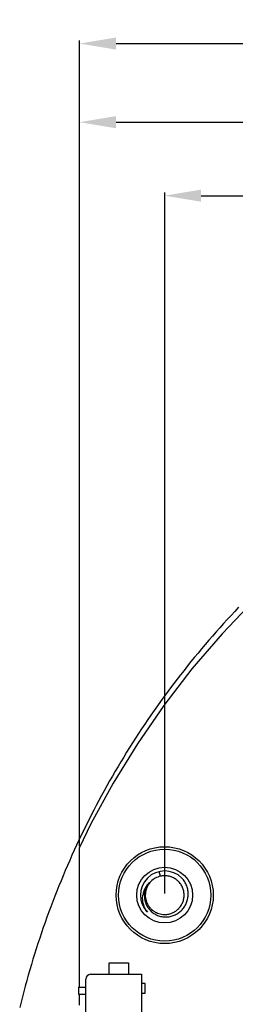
# Model space of a CAD drawing. Header units: inches. Extents: x -109 to 120, y -78 to 24.
# Tile 8 of 113: x 39 to 48, y -18 to 23. Entities that reach past the tile are written whole.
import ezdxf

# ---------------------------------------------------------------- set-up
doc = ezdxf.new("R2010")
doc.units = ezdxf.units.IN
doc.header["$LTSCALE"] = 1.21
doc.header["$MEASUREMENT"] = 0
doc.header["$PDMODE"] = 3
doc.header["$PDSIZE"] = 0.3125
doc.layers.get('0').update_dxf_attribs({"linetype": 'CONTINUOUS'})
doc.layers.get('Defpoints').update_dxf_attribs({"linetype": 'CONTINUOUS'})
doc.layers.add('DIM', color=3, linetype='CONTINUOUS')
doc.layers.add('X2_94A2_X0__-__X2_7F0E5149_X0_', color=7, linetype='CONTINUOUS')
doc.styles.get("Standard").update_dxf_attribs({"font": 'txt', "width": 0.8})
doc.dimstyles.get("Standard").update_dxf_attribs({"dimtxt": 0.15625, "dimasz": 0.1875, "dimexe": 0.125, "dimexo": 0.0625, "dimgap": 0.09, "dimtad": 0, "dimtih": 1, "dimtoh": 1, "dimzin": 4, "dimdsep": 46, "dimtxsty": 'Standard', "dimblk": '_FILLED', "dimblk1": '_FILLED', "dimblk2": '_FILLED', "dimcen": 0.09, "dimazin": 1, "dimtp": 0.01, "dimtm": 0.01, "dimtfac": 1, "dimtofl": 0, "dimtmove": 0, "dimatfit": 3, "dimldrblk": '_FILLED', "dimfxl": 1, "dimtolj": 1, "dimtzin": 4, "dimarcsym": 0})

# ---------------------------------------------------------------- blocks, each defined once
blk = doc.blocks.new('_FILLED')
at = {"color": 0, "linetype": 'ByBlock'}
blk.add_solid([(0, 0), (-1, 0.167), (-1, -0.167)], dxfattribs=at)
blk = doc.blocks.new('*D38')
at = {"layer": 'Defpoints', "color": 0}
for p in [(74.303, 15.629), (74.303, 12.814), (44.693, -13.245)]:
    blk.add_point(p, dxfattribs=at)
at = {"layer": 'DIM', "color": 0, "lineweight": -2}
for p, q in [((44.693, -13.183), (44.693, 15.754)), ((46.193, 15.629), (57.208, 15.629)), ((72.803, 15.629), (61.788, 15.629)), ((74.303, 12.876), (74.303, 15.754))]:
    blk.add_line(p, q, dxfattribs=at)
at = {"layer": 'DIM', "color": 0, "lineweight": -2, "xscale": 1.5, "yscale": 1.5, "zscale": 1.5}
for p, rotation in [((44.693, 15.629), 180), ((74.303, 15.629), 360)]:
    blk.add_blockref('_FILLED', p, dxfattribs=dict(at, rotation=rotation))
at = {"layer": 'DIM', "color": 0, "insert": (59.498, 15.629), "char_height": 1.5, "attachment_point": 5}
blk.add_mtext('\\A1;29.61', dxfattribs=at)
blk = doc.blocks.new('*D54')
at = {"layer": 'Defpoints', "color": 0}
for p in [(107.188, 21.91), (41.19, -11.284), (107.188, -11.288)]:
    blk.add_point(p, dxfattribs=at)
at = {"layer": 'DIM', "color": 0, "lineweight": -2}
for p, q in [((41.19, -11.222), (41.19, 22.035)), ((107.188, -11.225), (107.188, 22.035)), ((42.69, 21.91), (71.899, 21.91)), ((105.688, 21.91), (76.479, 21.91))]:
    blk.add_line(p, q, dxfattribs=at)
at = {"layer": 'DIM', "color": 0, "lineweight": -2, "xscale": 1.5, "yscale": 1.5, "zscale": 1.5, "rotation": 180}
blk.add_blockref('_FILLED', (41.19, 21.91), dxfattribs=at)
at = {"layer": 'DIM', "color": 0, "lineweight": -2, "xscale": 1.5, "yscale": 1.5, "zscale": 1.5}
blk.add_blockref('_FILLED', (107.188, 21.91), dxfattribs=at)
at = {"layer": 'DIM', "color": 0, "insert": (74.189, 21.91), "char_height": 1.5, "attachment_point": 5}
blk.add_mtext('\\A1;66.00', dxfattribs=at)
blk = doc.blocks.new('*D55')
at = {"layer": 'Defpoints', "color": 0}
for p in [(41.19, 18.663), (41.19, 12.814), (74.303, 12.814)]:
    blk.add_point(p, dxfattribs=at)
at = {"layer": 'DIM', "color": 0, "lineweight": -2}
for p, q in [((41.19, 12.876), (41.19, 18.788)), ((74.303, 12.876), (74.303, 18.788)), ((42.69, 18.663), (55.657, 18.663)), ((72.803, 18.663), (59.837, 18.663))]:
    blk.add_line(p, q, dxfattribs=at)
at = {"layer": 'DIM', "color": 0, "lineweight": -2, "xscale": 1.5, "yscale": 1.5, "zscale": 1.5, "rotation": 180}
blk.add_blockref('_FILLED', (41.19, 18.663), dxfattribs=at)
at = {"layer": 'DIM', "color": 0, "lineweight": -2, "xscale": 1.5, "yscale": 1.5, "zscale": 1.5}
blk.add_blockref('_FILLED', (74.303, 18.663), dxfattribs=at)
at = {"layer": 'DIM', "color": 0, "insert": (57.747, 18.663), "char_height": 1.5, "attachment_point": 5}
blk.add_mtext('\\A1;33.11', dxfattribs=at)

msp = doc.modelspace()

# ---------------------------------------------------------------- linework, layer by layer
at = {"color": 7, "linetype": 'Continuous'}
for p, q in [((48.373, -1.067), (47.057, -2.453)), ((47.581, -1.531), (47.424, -1.698)), ((47.738, -1.364), (47.581, -1.531)), ((47.269, -1.867), (47.115, -2.037)), ((47.424, -1.698), (47.269, -1.867)), ((46.809, -2.379), (46.658, -2.551)), ((46.961, -2.207), (46.809, -2.379)), ((47.115, -2.037), (46.961, -2.207)), ((47.057, -2.453), (45.815, -3.907)), ((46.508, -2.725), (46.359, -2.899)), ((46.658, -2.551), (46.508, -2.725)), ((46.065, -3.251), (45.919, -3.428)), ((46.211, -3.074), (46.065, -3.251)), ((46.359, -2.899), (46.211, -3.074)), ((45.774, -3.606), (45.631, -3.785)), ((45.919, -3.428), (45.774, -3.606)), ((45.815, -3.907), (44.651, -5.423)), ((45.489, -3.965), (45.348, -4.146)), ((45.631, -3.785), (45.489, -3.965)), ((45.208, -4.327), (45.069, -4.51)), ((45.348, -4.146), (45.208, -4.327)), ((44.795, -4.877), (44.659, -5.063)), ((44.931, -4.693), (44.795, -4.877)), ((45.069, -4.51), (44.931, -4.693)), ((44.525, -5.249), (44.392, -5.435)), ((44.659, -5.063), (44.525, -5.249)), ((44.651, -5.423), (43.569, -6.999)), ((44.26, -5.623), (44.129, -5.811)), ((44.392, -5.435), (44.26, -5.623)), ((44, -6.001), (43.871, -6.191)), ((44.129, -5.811), (44, -6.001)), ((43.744, -6.382), (43.618, -6.573)), ((43.871, -6.191), (43.744, -6.382)), ((43.494, -6.766), (43.37, -6.959)), ((43.618, -6.573), (43.494, -6.766)), ((43.569, -6.999), (42.57, -8.629)), ((43.248, -7.153), (43.127, -7.348)), ((43.37, -6.959), (43.248, -7.153)), ((43.007, -7.543), (42.889, -7.74)), ((43.127, -7.348), (43.007, -7.543)), ((42.771, -7.937), (42.655, -8.134)), ((42.889, -7.74), (42.771, -7.937)), ((42.427, -8.532), (42.314, -8.732)), ((42.54, -8.333), (42.427, -8.532)), ((42.655, -8.134), (42.54, -8.333)), ((42.57, -8.629), (41.657, -10.308)), ((42.203, -8.933), (42.093, -9.134)), ((42.314, -8.732), (42.203, -8.933)), ((41.985, -9.336), (41.877, -9.539)), ((42.093, -9.134), (41.985, -9.336)), ((41.771, -9.742), (41.667, -9.946)), ((41.877, -9.539), (41.771, -9.742)), ((41.563, -10.151), (41.461, -10.356)), ((41.667, -9.946), (41.563, -10.151)), ((41.657, -10.308), (41.19, -11.284)), ((41.36, -10.562), (41.26, -10.769)), ((41.461, -10.356), (41.36, -10.562)), ((41.26, -10.769), (41.162, -10.976)), ((41.065, -11.184), (40.969, -11.392)), ((41.162, -10.976), (41.065, -11.184)), ((41.19, -17.038), (41.19, -11.284)), ((40.875, -11.601), (40.782, -11.811)), ((40.969, -11.392), (40.875, -11.601)), ((40.69, -12.021), (40.6, -12.232)), ((40.782, -11.811), (40.69, -12.021)), ((40.511, -12.443), (40.423, -12.655)), ((40.6, -12.232), (40.511, -12.443)), ((44.515, -12.465), (44.471, -12.27)), ((40.336, -12.867), (40.251, -13.08)), ((40.423, -12.655), (40.336, -12.867)), ((40.168, -13.294), (40.085, -13.508)), ((40.251, -13.08), (40.168, -13.294)), ((40.004, -13.722), (39.924, -13.937)), ((40.085, -13.508), (40.004, -13.722)), ((39.846, -14.153), (39.769, -14.369)), ((39.924, -13.937), (39.846, -14.153)), ((39.693, -14.585), (39.619, -14.802)), ((39.769, -14.369), (39.693, -14.585)), ((39.546, -15.02), (39.475, -15.238)), ((39.619, -14.802), (39.546, -15.02)), ((39.475, -15.238), (39.405, -15.456)), ((39.336, -15.675), (39.268, -15.894)), ((39.405, -15.456), (39.336, -15.675)), ((39.202, -16.114), (39.138, -16.334)), ((39.268, -15.894), (39.202, -16.114)), ((39.074, -16.554), (39.012, -16.775)), ((39.138, -16.334), (39.074, -16.554)), ((38.952, -16.996), (38.893, -17.218)), ((39.012, -16.775), (38.952, -16.996)), ((38.835, -17.44), (38.779, -17.662)), ((38.893, -17.218), (38.835, -17.44)), ((38.779, -17.662), (38.724, -17.885))]:
    msp.add_line(p, q, dxfattribs=at)
for radius in [2, 1.9, 1.15]:
    msp.add_circle((44.693, -13.245), radius, dxfattribs=at)
for centre, radius, start, end in [((44.693, -13.245), 1, 44.9984, 224.9873), ((44.694, -13.215), 0.77, 85.5738, 89.0119), ((44.694, -13.223), 0.778, 84.9303, 85.5788), ((44.698, -13.221), 0.823, 264.7189, 265.384)]:
    msp.add_arc(centre, radius, start, end, dxfattribs=at)
for points, knots in [([(44.515, -12.465), (44.443, -12.482), (44.301, -12.536), (44.18, -12.627), (44.128, -12.679)], [0, 0, 0, 0, 0.500029, 1, 1, 1, 1]), ([(44.708, -12.445), (44.675, -12.445), (44.627, -12.447), (44.563, -12.456), (44.531, -12.462), (44.515, -12.465)], [0, 0, 0, 0, 0.499855, 0.749869, 1, 1, 1, 1]), ([(44.631, -14.042), (44.683, -14.046), (44.788, -14.045), (44.942, -14.011), (45.086, -13.947), (45.215, -13.858), (45.325, -13.745), (45.409, -13.612), (45.467, -13.466), (45.495, -13.311), (45.493, -13.154), (45.459, -13), (45.397, -12.856), (45.323, -12.747), (45.252, -12.671), (45.193, -12.619), (45.13, -12.574), (45.039, -12.521), (44.918, -12.472), (44.814, -12.453), (44.763, -12.448)], [0, 0, 0, 0, 0.062484, 0.124969, 0.187464, 0.249961, 0.312449, 0.37494, 0.437436, 0.499932, 0.56242, 0.624912, 0.68741, 0.749905, 0.781189, 0.812471, 0.843752, 0.875031, 0.937519, 1, 1, 1, 1]), ([(45.66, -13.245), (45.663, -13.181), (45.656, -13.051), (45.606, -12.864), (45.522, -12.689), (45.444, -12.585), (45.4, -12.538)], [0, 0, 0, 0, 0.249981, 0.499977, 0.749984, 1, 1, 1, 1]), ([(44.128, -12.679), (44.082, -12.712), (43.998, -12.788), (43.898, -12.925), (43.827, -13.079), (43.801, -13.189), (43.793, -13.245)], [0, 0, 0, 0, 0.249722, 0.499666, 0.749749, 1, 1, 1, 1]), ([(43.86, -13.245), (43.863, -13.192), (43.878, -13.085), (43.933, -12.933), (44.016, -12.795), (44.088, -12.715), (44.128, -12.679)], [0, 0, 0, 0, 0.250025, 0.500025, 0.750015, 1, 1, 1, 1]), ([(44.126, -12.682), (44.073, -12.735), (44.004, -12.827), (43.942, -12.964), (43.91, -13.073), (43.894, -13.185), (43.893, -13.298), (43.908, -13.411), (43.949, -13.556), (44.022, -13.69), (44.12, -13.806), (44.204, -13.881), (44.299, -13.944), (44.435, -14.008), (44.547, -14.034), (44.622, -14.041)], [0, 0, 0, 0, 0.124797, 0.187345, 0.249898, 0.312453, 0.375011, 0.437564, 0.500116, 0.624926, 0.687487, 0.750047, 0.812604, 0.875167, 1, 1, 1, 1]), ([(43.986, -13.952), (43.948, -13.903), (43.88, -13.796), (43.812, -13.619), (43.78, -13.433), (43.784, -13.307), (43.793, -13.245)], [0, 0, 0, 0, 0.250248, 0.500279, 0.750179, 1, 1, 1, 1]), ([(43.86, -13.245), (43.857, -13.304), (43.864, -13.422), (43.91, -13.594), (43.991, -13.752), (44.103, -13.89), (44.241, -14.003), (44.398, -14.086), (44.568, -14.136), (44.745, -14.152), (44.922, -14.132), (45.092, -14.079), (45.248, -13.995), (45.385, -13.882), (45.499, -13.745), (45.585, -13.59), (45.641, -13.421), (45.657, -13.304), (45.66, -13.245)], [0, 0, 0, 0, 0.062477, 0.124948, 0.18743, 0.249921, 0.312414, 0.374917, 0.437419, 0.499926, 0.562431, 0.624936, 0.687448, 0.749958, 0.812463, 0.874973, 0.937485, 1, 1, 1, 1])]:
    msp.add_open_spline(points, degree=3, knots=knots, dxfattribs=at)
at = {"layer": 'X2_94A2_X0__-__X2_7F0E5149_X0_', "color": 6, "linetype": 'Continuous'}
for p, q in [((42.404, -16.513), (42.404, -16.038)), ((42.404, -16.038), (43.199, -16.038)), ((43.199, -16.038), (43.199, -16.513)), ((41.642, -16.513), (43.742, -16.513)), ((43.742, -16.513), (43.742, -21.063)), ((41.142, -17.038), (41.142, -17.338)), ((41.142, -17.038), (41.442, -17.038)), ((41.442, -20.863), (41.442, -16.713)), ((43.892, -16.888), (43.742, -16.888)), ((43.892, -17.288), (43.892, -16.888)), ((41.142, -17.338), (41.442, -17.338)), ((41.189, -17.788), (41.19, -17.338)), ((43.742, -17.288), (43.892, -17.288))]:
    msp.add_line(p, q, dxfattribs=at)
msp.add_arc((41.642, -16.713), 0.2, 89.9964, 179.9964, dxfattribs=at)

# ---------------------------------------------------------------- dimensions: what is measured, and where the dimension line sits
at = {"layer": 'DIM'}
for base, p1, p2, picture, middle in [((107.188, 21.91), (41.19, -11.284), (107.188, -11.288), '*D54', (74.189, 21.91)), ((41.19, 18.663), (74.303, 12.814), (41.19, 12.814), '*D55', (57.747, 18.663)), ((74.303, 15.629), (44.693, -13.245), (74.303, 12.814), '*D38', (59.498, 15.629))]:
    dim = msp.add_linear_dim(base=base, p1=p1, p2=p2, dimstyle='Standard', override={"dimtxt": 1.5, "dimasz": 1.5, "dimtih": 0, "dimtoh": 0, "dimzin": 0, "dimcen": 0.198, "dimadec": 0, "dimazin": 0, "dimtp": 0, "dimtm": 0, "dimtdec": 4, "dimtzin": 0}, dxfattribs=at)
    dim.commit()
    dim.dimension.update_dxf_attribs({"geometry": picture, "text_midpoint": middle})

doc.saveas('drawing.dxf')
